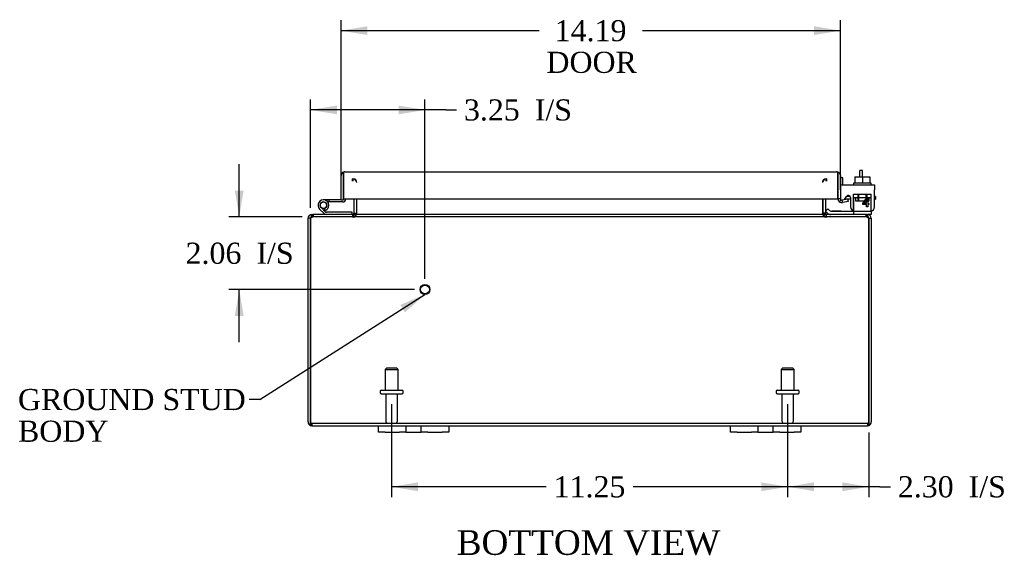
# Model space of a CAD drawing. Header units: inches. Extents: x 7 to 146, y 4 to 98.
# Tile 1 of 8: x 33 to 61, y 4 to 19. Entities that reach past the tile are written whole.
import ezdxf
from ezdxf.enums import TextEntityAlignment as Align

# ---------------------------------------------------------------- set-up
doc = ezdxf.new("R2010")
doc.units = ezdxf.units.IN
doc.header["$MEASUREMENT"] = 0
for name, color, linetype in [('COM40153-1', 7, 'CONTINUOUS'), ('COM40153-2', 7, 'CONTINUOUS'), ('COM42667', 7, 'CONTINUOUS'), ('COM42780', 7, 'CONTINUOUS'), ('COM48485', 7, 'CONTINUOUS'), ('COM71780-14', 7, 'CONTINUOUS'), ('DEFAULT', 7, 'CONTINUOUS'), ('FET07710', 7, 'CONTINUOUS'), ('HNG10620-26B', 7, 'CONTINUOUS'), ('HNG10620-26C', 7, 'CONTINUOUS'), ('HNG10620-26P', 7, 'CONTINUOUS'), ('SCC19011', 7, 'CONTINUOUS'), ('STD21878', 7, 'CONTINUOUS'), ('STD26094', 7, 'CONTINUOUS'), ('WAF25035', 7, 'CONTINUOUS')]:
    doc.layers.add(name, color=color, linetype=linetype)
doc.styles.add('SEACAD_TIMES_NEW_ROMAN', font='times.ttf')

# ---------------------------------------------------------------- blocks, each defined once
blk = doc.blocks.new('SEANNOT_GROUP1')
at = {"layer": 'DEFAULT', "linetype": 'Continuous'}
blk.add_hatch(color=136, dxfattribs=at).paths.add_polyline_path([(43.668, 11.07), (44.234, 11.578), (43.534, 11.281)])
at = {"layer": 'DEFAULT', "color": 136, "linetype": 'Continuous'}
blk.add_line((39.541, 8.594), (39.241, 8.594), dxfattribs=at)
blk.add_lwpolyline([(39.541, 8.594), (44.234, 11.578)], dxfattribs=at)
at = {"layer": 'DEFAULT', "color": 136, "linetype": 'Continuous', "style": 'SEACAD_TIMES_NEW_ROMAN'}
for s, p in [('GROUND STUD', (32.675, 8.894)), ('BODY', (32.675, 7.994))]:
    blk.add_text(s, height=0.6, dxfattribs=at).set_placement(p, align=Align.TOP_LEFT)
blk = doc.blocks.new('GDIMGGROUP7')
at = {"layer": 'DEFAULT', "linetype": 'Continuous'}
for points in [[(55.289, 5.992), (55.289, 6.242), (54.539, 6.117)], [(56.092, 5.992), (56.842, 6.117), (56.092, 6.242)]]:
    blk.add_hatch(color=136, dxfattribs=at).paths.add_polyline_path(points)
at = {"layer": 'DEFAULT', "color": 136, "linetype": 'Continuous'}
for p, q in [((54.539, 8.46), (54.539, 5.817)), ((56.842, 7.659), (56.842, 5.817)), ((57.158, 6.117), (54.539, 6.117)), ((57.158, 6.117), (57.458, 6.117))]:
    blk.add_line(p, q, dxfattribs=at)
at = {"layer": 'DEFAULT', "color": 136, "linetype": 'Continuous', "style": 'SEACAD_TIMES_NEW_ROMAN'}
for s, p in [('I/S', (59.68, 6.417)), ('2.30', (57.668, 6.417))]:
    blk.add_text(s, height=0.6, dxfattribs=at).set_placement(p, align=Align.TOP_LEFT)
blk = doc.blocks.new('GDIMGGROUP8')
at = {"layer": 'DEFAULT', "linetype": 'Continuous'}
for points in [[(44.039, 5.992), (44.039, 6.242), (43.289, 6.117)], [(53.789, 5.992), (54.539, 6.117), (53.789, 6.242)]]:
    blk.add_hatch(color=136, dxfattribs=at).paths.add_polyline_path(points)
at = {"layer": 'DEFAULT', "color": 136, "linetype": 'Continuous'}
for p, q in [((43.289, 8.46), (43.289, 5.817)), ((54.539, 8.46), (54.539, 5.817)), ((47.68, 6.117), (43.289, 6.117)), ((54.539, 6.117), (50.148, 6.117))]:
    blk.add_line(p, q, dxfattribs=at)
at = {"layer": 'DEFAULT', "color": 136, "linetype": 'Continuous', "style": 'SEACAD_TIMES_NEW_ROMAN'}
blk.add_text('11.25', height=0.6, dxfattribs=at).set_placement((47.89, 6.417), align=Align.TOP_LEFT)
blk = doc.blocks.new('GDIMGGROUP14')
at = {"layer": 'DEFAULT', "linetype": 'Continuous'}
for points in [[(38.835, 14.529), (38.96, 13.779), (39.085, 14.529)], [(38.835, 10.969), (39.085, 10.969), (38.96, 11.719)]]:
    blk.add_hatch(color=136, dxfattribs=at).paths.add_polyline_path(points)
at = {"layer": 'DEFAULT', "color": 136, "linetype": 'Continuous'}
for p, q in [((38.96, 13.779), (38.96, 15.279)), ((40.748, 13.779), (38.66, 13.779)), ((43.936, 11.719), (38.66, 11.719)), ((38.96, 10.219), (38.96, 11.719))]:
    blk.add_line(p, q, dxfattribs=at)
at = {"layer": 'DEFAULT', "color": 136, "linetype": 'Continuous', "style": 'SEACAD_TIMES_NEW_ROMAN'}
for s, p in [('2.06', (37.435, 13.049)), ('I/S', (39.447, 13.049))]:
    blk.add_text(s, height=0.6, dxfattribs=at).set_placement(p, align=Align.TOP_LEFT)
blk = doc.blocks.new('GDIMGGROUP15')
at = {"layer": 'DEFAULT', "linetype": 'Continuous'}
for points in [[(41.736, 16.944), (40.986, 16.819), (41.736, 16.694)], [(43.486, 16.944), (43.486, 16.694), (44.236, 16.819)]]:
    blk.add_hatch(color=136, dxfattribs=at).paths.add_polyline_path(points)
at = {"layer": 'DEFAULT', "color": 136, "linetype": 'Continuous'}
for p, q in [((40.986, 14.043), (40.986, 17.119)), ((44.236, 12.019), (44.236, 17.119)), ((44.833, 16.819), (40.986, 16.819)), ((44.833, 16.819), (45.133, 16.819))]:
    blk.add_line(p, q, dxfattribs=at)
at = {"layer": 'DEFAULT', "color": 136, "linetype": 'Continuous', "style": 'SEACAD_TIMES_NEW_ROMAN'}
for s, p in [('3.25', (45.343, 17.119)), ('I/S', (47.355, 17.119))]:
    blk.add_text(s, height=0.6, dxfattribs=at).set_placement(p, align=Align.TOP_LEFT)
blk = doc.blocks.new('GDIMGGROUP20')
at = {"layer": 'DEFAULT', "linetype": 'Continuous'}
for points in [[(42.601, 19.196), (41.851, 19.071), (42.601, 18.946)], [(55.289, 19.196), (55.289, 18.946), (56.039, 19.071)]]:
    blk.add_hatch(color=136, dxfattribs=at).paths.add_polyline_path(points)
at = {"layer": 'DEFAULT', "color": 136, "linetype": 'Continuous'}
for p, q in [((41.851, 14.566), (41.851, 19.371)), ((56.039, 14.594), (56.039, 19.371)), ((41.851, 19.071), (47.477, 19.071)), ((50.413, 19.071), (56.039, 19.071))]:
    blk.add_line(p, q, dxfattribs=at)
at = {"layer": 'DEFAULT', "color": 136, "linetype": 'Continuous', "style": 'SEACAD_TIMES_NEW_ROMAN'}
for s, p in [('14.19', (47.921, 19.371)), ('DOOR', (47.687, 18.471))]:
    blk.add_text(s, height=0.6, dxfattribs=at).set_placement(p, align=Align.TOP_LEFT)

msp = doc.modelspace()

# ---------------------------------------------------------------- linework, layer by layer
at = {"layer": 'COM40153-1', "color": 7}
for p, q in [((56.592, 14.922), (56.592, 15.101)), ((56.664, 15.101), (56.592, 15.101)), ((56.664, 14.922), (56.664, 15.101))]:
    msp.add_line(p, q, dxfattribs=at)
at = {"layer": 'COM40153-2', "color": 7}
for p, q in [((56.111, 14.888), (56.039, 14.888)), ((56.111, 14.696), (56.111, 14.888)), ((56.324, 14.288), (56.165, 14.288)), ((56.316, 14.36), (56.212, 14.36)), ((57.039, 14.36), (57.01, 14.36)), ((57.01, 14.288), (57.039, 14.288)), ((57.039, 14.36), (57.039, 14.288))]:
    msp.add_line(p, q, dxfattribs=at)
msp.add_arc((56.147, 14.396), 0.108, 180, 186.8545, dxfattribs=at)
at = {"layer": 'COM42667', "color": 7}
for p, q in [((56.04, 14.696), (57.01, 14.696)), ((56.04, 14.553), (56.04, 14.696)), ((56.04, 14.553), (56.04, 14.298)), ((57.01, 14.696), (57.01, 14.553)), ((57.01, 14.071), (57.01, 14.553)), ((56.154, 14.271), (56.213, 14.363)), ((56.324, 14.33), (56.324, 14.071)), ((56.673, 14.159), (56.788, 14.321)), ((56.782, 14.271), (56.703, 14.159)), ((56.782, 14.159), (56.782, 14.271)), ((56.788, 14.321), (56.813, 14.321)), ((56.813, 14.321), (56.813, 14.159)), ((56.673, 14.131), (56.673, 14.159)), ((56.782, 14.131), (56.673, 14.131)), ((56.703, 14.159), (56.782, 14.159)), ((56.782, 14.071), (56.782, 14.131)), ((56.813, 14.071), (56.782, 14.071)), ((56.813, 14.159), (56.847, 14.159)), ((56.847, 14.131), (56.813, 14.131)), ((56.813, 14.131), (56.813, 14.071)), ((56.847, 14.159), (56.847, 14.131))]:
    msp.add_line(p, q, dxfattribs=at)
for centre, radius, start, end in [((56.1, 14.298), 0.06, 180, 202.199), ((56.264, 14.33), 0.06, 0, 147.1545), ((56.449, 14.071), 0.125, 180, 270), ((56.885, 14.071), 0.125, 270, 0)]:
    msp.add_arc(centre, radius, start, end, dxfattribs=at)
at = {"layer": 'COM42780', "color": 7}
for p, q in [((56.411, 14.423), (56.911, 14.423)), ((56.411, 14.336), (56.411, 14.423)), ((56.411, 14.282), (56.411, 14.336)), ((56.411, 14.336), (56.411, 13.866)), ((56.411, 14.328), (56.911, 14.328)), ((56.466, 14.328), (56.466, 14.233)), ((56.536, 14.423), (56.536, 14.233)), ((56.554, 14.423), (56.554, 14.233)), ((56.767, 14.233), (56.767, 14.423)), ((56.786, 14.423), (56.786, 14.233)), ((56.856, 14.233), (56.856, 14.328)), ((56.911, 14.282), (56.911, 14.423)), ((56.911, 13.993), (56.911, 14.282)), ((55.611, 13.943), (55.678, 14.01)), ((55.678, 14.01), (55.729, 13.96)), ((56.466, 14.233), (56.856, 14.233)), ((56.911, 13.948), (56.911, 13.993)), ((55.611, 13.943), (55.662, 13.893)), ((55.763, 13.946), (56.661, 13.946)), ((55.796, 13.945), (55.796, 13.946)), ((55.856, 13.945), (55.796, 13.945)), ((55.856, 13.945), (55.856, 13.946)), ((55.884, 13.945), (55.856, 13.945)), ((55.884, 13.945), (55.884, 13.946)), ((56.046, 13.945), (55.884, 13.945)), ((55.997, 13.945), (55.997, 13.946)), ((56.046, 13.945), (56.046, 13.946)), ((56.661, 13.946), (56.911, 13.946)), ((56.911, 13.851), (56.806, 13.851)), ((56.911, 13.946), (56.911, 13.948)), ((56.911, 13.946), (56.911, 13.851))]:
    msp.add_line(p, q, dxfattribs=at)
for radius in [0.143, 0.048]:
    msp.add_arc((55.763, 13.994), radius, 225, 270, dxfattribs=at)
msp.add_ellipse((56.161, 14.951), major_axis=(0, -14.322), ratio=0.017455, start_param=1.503851, end_param=1.524085, dxfattribs=at)
for points, knots in [([(56.408, 13.953), (56.408, 13.953), (56.408, 13.953), (56.408, 13.955), (56.409, 13.957), (56.41, 13.964), (56.41, 13.969), (56.41, 13.98), (56.41, 13.987), (56.41, 13.993)], [0.3597521, 0.3597521, 0.3597521, 0.3597521, 0.375, 0.375, 0.5, 0.5, 0.75, 0.75, 1, 1, 1, 1]), ([(56.402, 13.946), (56.404, 13.946), (56.405, 13.947), (56.407, 13.95), (56.407, 13.951), (56.408, 13.953)], [0, 0, 0, 0, 0.25, 0.25, 0.3597521, 0.3597521, 0.3597521, 0.3597521]), ([(56.411, 13.866), (56.411, 13.861), (56.41, 13.857), (56.408, 13.852), (56.405, 13.851), (56.402, 13.851)], [0, 0, 0, 0, 0.5, 0.5, 1, 1, 1, 1])]:
    msp.add_open_spline(points, degree=3, knots=knots, dxfattribs=at)
at = {"layer": 'COM48485', "color": 7}
for p, q in [((42.181, 14.792), (42.181, 14.864)), ((42.199, 14.792), (42.199, 14.864)), ((55.629, 14.792), (55.629, 14.864)), ((55.647, 14.864), (55.647, 14.792)), ((42.217, 14.294), (42.217, 13.887)), ((42.289, 14.294), (42.289, 13.887)), ((42.303, 13.887), (42.303, 14.294)), ((55.526, 14.294), (55.526, 13.887)), ((55.539, 14.294), (55.539, 13.887)), ((55.611, 14.294), (55.611, 13.887)), ((40.914, 7.959), (40.914, 13.743)), ((40.986, 13.743), (40.914, 13.743)), ((40.986, 7.959), (40.986, 13.743)), ((40.986, 13.743), (40.986, 7.959)), ((41.022, 13.827), (41.022, 13.851)), ((41.022, 13.851), (41.046, 13.851)), ((41.022, 13.779), (41.022, 13.827)), ((41.022, 13.779), (41.046, 13.779)), ((41.046, 13.851), (41.046, 13.779)), ((41.046, 13.851), (41.048, 13.851)), ((41.046, 13.779), (41.048, 13.779)), ((41.048, 13.779), (41.048, 13.851)), ((56.78, 13.851), (41.048, 13.851)), ((56.78, 13.779), (41.048, 13.779)), ((41.064, 13.851), (41.064, 13.779)), ((42.181, 13.851), (42.181, 13.779)), ((42.199, 13.851), (42.199, 13.779)), ((42.217, 13.887), (42.289, 13.887)), ((55.611, 13.887), (55.539, 13.887)), ((55.629, 13.851), (55.629, 13.779)), ((55.647, 13.779), (55.647, 13.851)), ((56.764, 13.851), (56.764, 13.779)), ((56.78, 13.779), (56.78, 13.851)), ((56.78, 13.851), (56.782, 13.851)), ((56.78, 13.779), (56.782, 13.779)), ((56.782, 13.851), (56.782, 13.779)), ((56.782, 13.851), (56.806, 13.851)), ((56.782, 13.779), (56.806, 13.779)), ((56.806, 13.827), (56.806, 13.851)), ((56.806, 13.779), (56.806, 13.827)), ((56.842, 13.743), (56.914, 13.743)), ((56.842, 13.743), (56.842, 7.959)), ((56.842, 7.959), (56.842, 13.743)), ((56.914, 13.743), (56.914, 7.959)), ((40.986, 7.857), (40.986, 7.959)), ((40.986, 7.959), (40.986, 7.857)), ((41.022, 7.923), (56.806, 7.923)), ((41.022, 7.923), (41.022, 7.851)), ((41.022, 7.851), (42.914, 7.851)), ((44.914, 7.851), (52.914, 7.851)), ((54.914, 7.851), (56.806, 7.851)), ((56.806, 7.923), (56.806, 7.851)), ((56.842, 7.857), (56.842, 7.959)), ((56.842, 7.959), (56.842, 7.857))]:
    msp.add_line(p, q, dxfattribs=at)
for centre, radius, start, end in [((42.181, 14.756), 0.108, 10.3965, 90), ((42.197, 14.758), 0.106, 358.8074, 88.6926), ((55.632, 14.758), 0.106, 91.3077, 181.1923), ((55.647, 14.756), 0.108, 90, 169.6032), ((41.022, 13.743), 0.108, 90, 180), ((41.022, 13.743), 0.036, 141.2767, 180), ((41.022, 13.743), 0.036, 90, 141.2767), ((42.181, 13.887), 0.036, 270, 360), ((42.181, 13.887), 0.108, 270, 349.6016), ((42.197, 13.884), 0.106, 271.3077, 1.1923), ((42.181, 13.887), 0.108, 349.6016, 360), ((55.632, 13.884), 0.106, 178.8074, 268.6926), ((55.647, 13.887), 0.108, 180, 190.3994), ((55.647, 13.887), 0.108, 190.3994, 270), ((55.647, 13.887), 0.036, 180, 270), ((56.806, 13.743), 0.108, 0, 90), ((56.806, 13.743), 0.036, 38.7233, 90), ((56.806, 13.743), 0.036, 0, 38.7233), ((41.022, 7.959), 0.108, 180, 250.5288), ((41.022, 7.959), 0.036, 180, 270), ((41.022, 7.959), 0.108, 250.5288, 270), ((56.806, 7.959), 0.036, 270, 0), ((56.806, 7.959), 0.108, 270, 289.4712), ((56.806, 7.959), 0.108, 289.4712, 0)]:
    msp.add_arc(centre, radius, start, end, dxfattribs=at)
for centre, major_axis, start_param, end_param in [((41.022, 7.959), (0, 0.036), 1.570796, 3.141593), ((41.022, 7.959), (0, 0.108), 2.801756, 3.141593), ((56.806, 7.959), (0, 0.036), 3.141593, 4.712389), ((56.806, 7.959), (0, 0.108), 3.141593, 3.48143)]:
    msp.add_ellipse(centre, major_axis=major_axis, ratio=0.997813, start_param=start_param, end_param=end_param, dxfattribs=at)
for points, knots in [([(40.986, 13.743), (40.991, 13.757), (40.997, 13.771), (41.007, 13.797), (41.012, 13.809), (41.022, 13.829), (41.027, 13.837), (41.038, 13.848), (41.043, 13.851), (41.048, 13.851)], [0, 0, 0, 0, 0.25, 0.25, 0.5, 0.5, 0.75, 0.75, 1, 1, 1, 1]), ([(40.986, 13.743), (40.997, 13.752), (41.007, 13.761), (41.027, 13.775), (41.038, 13.779), (41.048, 13.779)], [0, 0, 0, 0, 0.5, 0.5, 1, 1, 1, 1]), ([(42.199, 13.851), (42.21, 13.851), (42.22, 13.851), (42.24, 13.853), (42.251, 13.855), (42.265, 13.859), (42.27, 13.86), (42.279, 13.864), (42.284, 13.866), (42.292, 13.87), (42.295, 13.873), (42.299, 13.878), (42.301, 13.879), (42.302, 13.883), (42.303, 13.885), (42.303, 13.887)], [0, 0, 0, 0, 0.25, 0.25, 0.5, 0.5, 0.625, 0.625, 0.75, 0.75, 0.875, 0.875, 0.9375, 0.9375, 1, 1, 1, 1]), ([(55.526, 13.887), (55.526, 13.885), (55.526, 13.883), (55.528, 13.879), (55.529, 13.878), (55.533, 13.873), (55.537, 13.87), (55.545, 13.866), (55.549, 13.864), (55.558, 13.86), (55.563, 13.859), (55.578, 13.855), (55.588, 13.853), (55.608, 13.851), (55.619, 13.851), (55.629, 13.851)], [0, 0, 0, 0, 0.0625, 0.0625, 0.125, 0.125, 0.25, 0.25, 0.375, 0.375, 0.5, 0.5, 0.75, 0.75, 1, 1, 1, 1]), ([(56.78, 13.851), (56.786, 13.851), (56.791, 13.848), (56.801, 13.837), (56.806, 13.829), (56.816, 13.809), (56.822, 13.797), (56.832, 13.771), (56.837, 13.757), (56.842, 13.743)], [0, 0, 0, 0, 0.25, 0.25, 0.5, 0.5, 0.75, 0.75, 1, 1, 1, 1]), ([(56.78, 13.779), (56.791, 13.779), (56.801, 13.775), (56.822, 13.761), (56.832, 13.752), (56.842, 13.743)], [0, 0, 0, 0, 0.5, 0.5, 1, 1, 1, 1])]:
    msp.add_open_spline(points, degree=3, knots=knots, dxfattribs=at)
at = {"layer": 'COM71780-14', "color": 7}
for p, q in [((41.851, 14.266), (41.851, 14.953)), ((41.923, 15.054), (41.923, 14.953)), ((41.923, 14.953), (41.923, 15.054)), ((41.923, 14.266), (41.923, 14.953)), ((41.923, 14.953), (41.923, 14.294)), ((41.959, 15.061), (55.931, 15.061)), ((55.967, 14.953), (55.967, 15.054)), ((55.967, 15.054), (55.967, 14.953)), ((55.967, 14.294), (55.967, 14.953)), ((55.967, 14.953), (55.967, 14.294)), ((56.039, 14.953), (56.039, 14.294)), ((41.851, 14.266), (41.923, 14.266)), ((41.923, 14.294), (55.967, 14.294)), ((56.039, 14.294), (55.967, 14.294)), ((56.052, 14.266), (56.006, 14.211)), ((56.251, 14.288), (56.081, 14.258)), ((56.264, 14.217), (56.251, 14.288)), ((56.081, 14.258), (56.094, 14.187)), ((56.264, 14.217), (56.094, 14.187))]:
    msp.add_line(p, q, dxfattribs=at)
for centre, radius, start, end in [((41.959, 14.953), 0.108, 109.4712, 180), ((41.959, 14.953), 0.108, 90, 109.4712), ((55.931, 14.953), 0.108, 70.5288, 90), ((55.931, 14.953), 0.108, 0, 70.5288), ((56.075, 14.294), 0.108, 180, 230), ((56.075, 14.294), 0.036, 180, 230), ((56.075, 14.294), 0.036, 230, 280), ((56.075, 14.294), 0.108, 230.0001, 279.9999)]:
    msp.add_arc(centre, radius, start, end, dxfattribs=at)
for centre, start_param, end_param in [((41.959, 14.953), 3.141593, 3.48143), ((55.931, 14.953), 2.801756, 3.141593)]:
    msp.add_ellipse(centre, major_axis=(0, -0.108), ratio=0.997813, start_param=start_param, end_param=end_param, dxfattribs=at)
at = {"layer": 'FET07710', "color": 7}
for p, q in [((42.914, 7.664), (42.914, 7.851)), ((42.914, 7.851), (43.102, 7.851)), ((43.102, 7.851), (43.508, 7.851)), ((43.508, 7.851), (43.696, 7.851)), ((43.696, 7.851), (43.914, 7.851)), ((43.696, 7.851), (43.696, 7.664)), ((43.914, 7.851), (43.914, 7.851)), ((43.914, 7.851), (44.132, 7.851)), ((44.132, 7.664), (44.132, 7.851)), ((44.132, 7.851), (44.32, 7.851)), ((44.32, 7.851), (44.727, 7.851)), ((44.727, 7.851), (44.914, 7.851)), ((44.914, 7.851), (44.914, 7.664)), ((52.914, 7.664), (52.914, 7.851)), ((52.914, 7.851), (53.102, 7.851)), ((53.102, 7.851), (53.508, 7.851)), ((53.508, 7.851), (53.696, 7.851)), ((53.696, 7.851), (53.914, 7.851)), ((53.696, 7.851), (53.696, 7.664)), ((53.914, 7.851), (53.914, 7.851)), ((53.914, 7.851), (54.132, 7.851)), ((54.132, 7.664), (54.132, 7.851)), ((54.132, 7.851), (54.32, 7.851)), ((54.32, 7.851), (54.727, 7.851)), ((54.727, 7.851), (54.914, 7.851)), ((54.914, 7.851), (54.914, 7.664)), ((43.102, 7.664), (42.914, 7.664)), ((43.102, 7.664), (43.508, 7.664)), ((43.696, 7.664), (43.508, 7.664)), ((43.696, 7.664), (43.914, 7.664)), ((43.914, 7.664), (44.132, 7.664)), ((43.914, 7.664), (43.914, 7.664)), ((44.32, 7.664), (44.132, 7.664)), ((44.32, 7.664), (44.727, 7.664)), ((44.914, 7.664), (44.727, 7.664)), ((53.102, 7.664), (52.914, 7.664)), ((53.102, 7.664), (53.508, 7.664)), ((53.696, 7.664), (53.508, 7.664)), ((53.696, 7.664), (53.914, 7.664)), ((53.914, 7.664), (54.132, 7.664)), ((53.914, 7.664), (53.914, 7.664)), ((54.32, 7.664), (54.132, 7.664)), ((54.32, 7.664), (54.727, 7.664)), ((54.914, 7.664), (54.727, 7.664))]:
    msp.add_line(p, q, dxfattribs=at)
at = {"layer": 'HNG10620-26B', "color": 7}
for p, q in [((41.371, 13.877), (41.244, 14.003)), ((41.413, 13.919), (41.287, 14.046)), ((41.399, 13.965), (41.381, 14.022)), ((42.169, 13.911), (41.434, 13.911)), ((42.169, 13.851), (42.169, 13.911))]:
    msp.add_line(p, q, dxfattribs=at)
for centre, radius, start, end in [((41.353, 14.112), 0.154, 287.1819, 225), ((41.353, 14.112), 0.0938, 287.1819, 225), ((41.434, 13.94), 0.089, 225, 270), ((41.434, 13.94), 0.029, 225, 270)]:
    msp.add_arc(centre, radius, start, end, dxfattribs=at)
at = {"layer": 'HNG10620-26C', "color": 7}
for p, q in [((41.923, 14.746), (41.923, 14.746)), ((41.507, 14.266), (41.353, 14.266)), ((41.851, 14.266), (41.507, 14.266)), ((41.507, 14.266), (41.507, 14.206)), ((41.507, 14.206), (41.475, 14.206)), ((41.894, 14.206), (41.507, 14.206))]:
    msp.add_line(p, q, dxfattribs=at)
for centre, radius, start, end in [((41.894, 14.295), 0.089, 270, 0), ((41.353, 14.112), 0.154, 277.4281, 287.1819)]:
    msp.add_arc(centre, radius, start, end, dxfattribs=at)
at = {"layer": 'HNG10620-26P', "color": 7}
msp.add_circle((41.353, 14.112), 0.0938, dxfattribs=at)
at = {"layer": 'SCC19011', "color": 7}
for p, q in [((56.446, 14.922), (56.446, 14.741)), ((56.446, 14.922), (56.661, 14.922)), ((56.661, 14.922), (56.661, 14.741)), ((56.661, 14.922), (56.876, 14.922)), ((56.876, 14.922), (56.876, 14.741))]:
    msp.add_line(p, q, dxfattribs=at)
at = {"layer": 'STD21878', "color": 7}
for radius in [0.141, 0.125]:
    msp.add_circle((44.236, 11.719), radius, dxfattribs=at)
at = {"layer": 'STD26094', "color": 7}
for p, q in [((43.139, 9.485), (43.102, 9.447)), ((43.102, 9.447), (43.477, 9.447)), ((43.102, 9.447), (43.102, 8.86)), ((43.439, 9.485), (43.139, 9.485)), ((43.477, 9.447), (43.439, 9.485)), ((43.477, 8.86), (43.477, 9.447)), ((54.389, 9.485), (54.352, 9.447)), ((54.352, 9.447), (54.727, 9.447)), ((54.352, 9.447), (54.352, 8.86)), ((54.689, 9.485), (54.389, 9.485)), ((54.727, 9.447), (54.689, 9.485)), ((54.727, 8.86), (54.727, 9.447)), ((42.964, 8.83), (42.964, 8.79)), ((42.994, 8.86), (43.584, 8.86)), ((42.994, 8.76), (43.584, 8.76)), ((43.124, 8.76), (43.124, 7.983)), ((43.454, 7.983), (43.454, 8.76)), ((43.614, 8.79), (43.614, 8.83)), ((54.214, 8.83), (54.214, 8.79)), ((54.244, 8.86), (54.834, 8.86)), ((54.244, 8.76), (54.834, 8.76)), ((54.374, 8.76), (54.374, 7.983)), ((54.704, 7.983), (54.704, 8.76)), ((54.864, 8.79), (54.864, 8.83))]:
    msp.add_line(p, q, dxfattribs=at)
for centre, radius, start, end in [((42.994, 8.83), 0.03, 90, 180), ((42.994, 8.79), 0.03, 180, 270), ((43.584, 8.83), 0.03, 0, 90), ((43.584, 8.79), 0.03, 270, 0), ((54.244, 8.83), 0.03, 90, 180), ((54.244, 8.79), 0.03, 180, 270), ((54.834, 8.83), 0.03, 0, 90), ((54.834, 8.79), 0.03, 270, 0), ((43.184, 7.983), 0.06, 180, 270), ((43.394, 7.983), 0.06, 270, 0), ((54.434, 7.983), 0.06, 180, 270), ((54.644, 7.983), 0.06, 270, 0)]:
    msp.add_arc(centre, radius, start, end, dxfattribs=at)
at = {"layer": 'WAF25035', "color": 7}
for p, q in [((56.911, 14.741), (56.411, 14.741)), ((56.411, 14.741), (56.411, 14.696)), ((56.911, 14.696), (56.911, 14.741))]:
    msp.add_line(p, q, dxfattribs=at)

# ---------------------------------------------------------------- block references
at = {"layer": 'DEFAULT', "color": 7}
for name in ['GDIMGGROUP20', 'GDIMGGROUP15', 'GDIMGGROUP14', 'SEANNOT_GROUP1', 'GDIMGGROUP8', 'GDIMGGROUP7']:
    msp.add_blockref(name, (0, 0), dxfattribs=at)

# ---------------------------------------------------------------- texts
at = {"layer": 'DEFAULT', "color": 7, "style": 'SEACAD_TIMES_NEW_ROMAN'}
msp.add_text('BOTTOM VIEW', height=0.7, dxfattribs=at).set_placement((45.137, 4.883), align=Align.TOP_LEFT)

doc.saveas('drawing.dxf')
